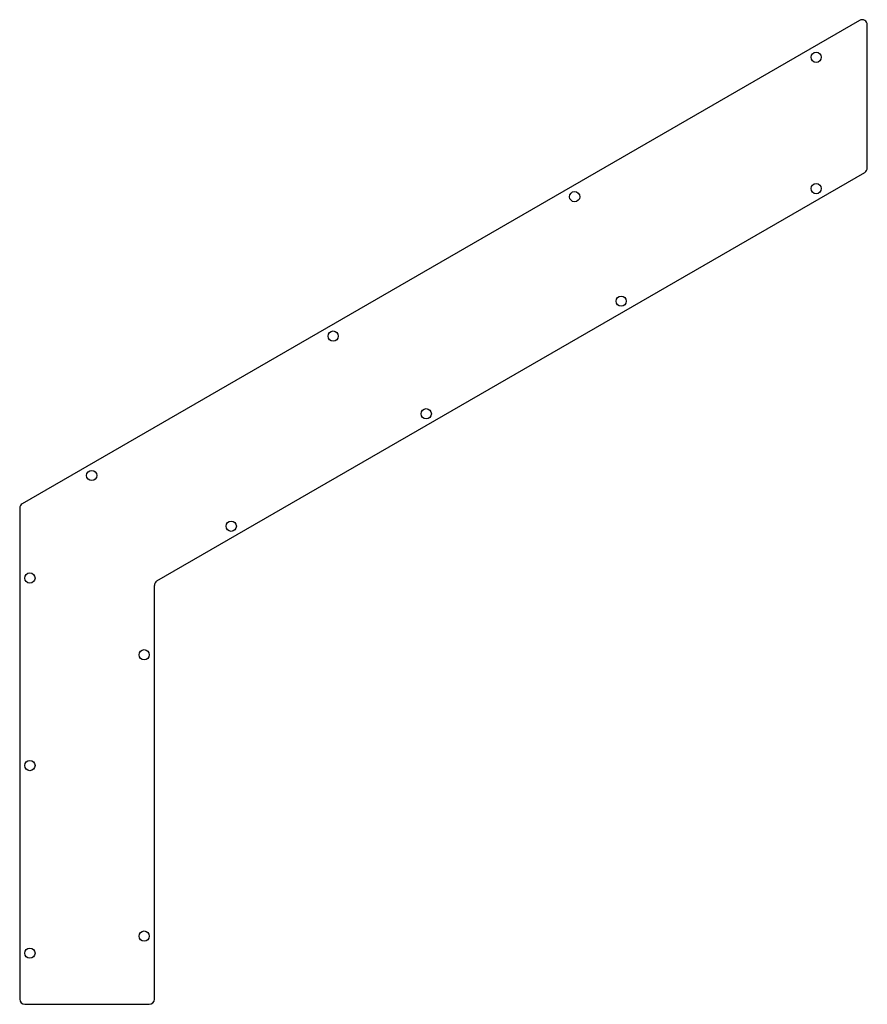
# Model space of a CAD drawing. Header units: millimetres. Extents: x -79 to 418, y 0 to 577.
import ezdxf

# ---------------------------------------------------------------- set-up
doc = ezdxf.new("R2010")
doc.units = ezdxf.units.MM

msp = doc.modelspace()

# ---------------------------------------------------------------- linework, layer by layer
at = {"color": 7, "linetype": 'Continuous', "lineweight": 25}
for p, q in [((413.5, 577.05), (-77.5, 293.57)), ((418, 490.49), (418, 574.45)), ((1.5, 248.29), (416.5, 487.89)), ((-79, 290.97), (-79, 3)), ((0, 3), (0, 245.69)), ((-76, 0), (-3, 0))]:
    msp.add_line(p, q, dxfattribs=at)
for centre in [(388, 555.39), (388, 478.36), (246.4, 473.64), (273.68, 412.36), (104.81, 391.89), (159.37, 346.36), (-36.79, 310.14), (45.05, 280.36), (-73, 250), (-6, 205), (-73, 140), (-6, 40), (-73, 30)]:
    msp.add_circle(centre, 3, dxfattribs=at)
for centre, start, end in [((415, 574.45), 0, 120), ((415, 490.49), 300, 360), ((-76, 290.97), 120, 180), ((3, 245.69), 120, 180), ((-76, 3), 180, 270), ((-3, 3), 270, 0)]:
    msp.add_arc(centre, 3, start, end, dxfattribs=at)

doc.saveas('drawing.dxf')
